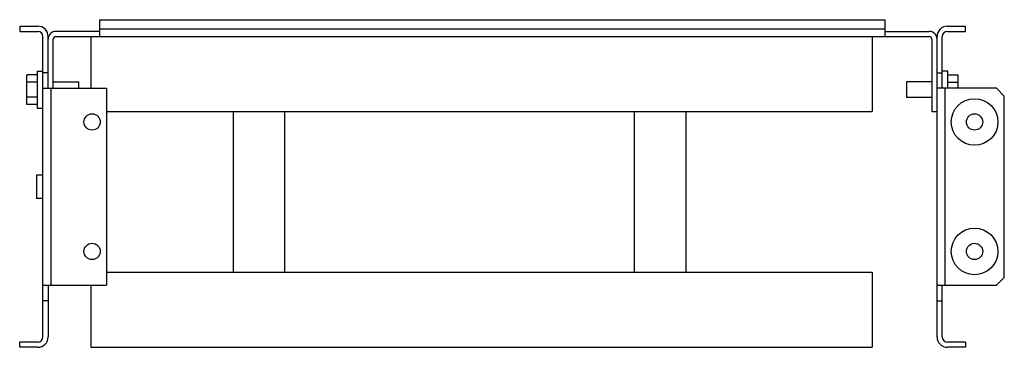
# Model space of a CAD drawing. Header units: millimetres. Extents: x 56 to 436, y 276 to 403.
import ezdxf

# ---------------------------------------------------------------- set-up
doc = ezdxf.new("R2010")
doc.units = ezdxf.units.MM
doc.header["$LTSCALE"] = 44.148193
doc.layers.get('0').update_dxf_attribs({"linetype": 'CONTINUOUS'})

msp = doc.modelspace()

# ---------------------------------------------------------------- linework, layer by layer
at = {"color": 7}
for p, q in [((55.82, 400.22), (55.82, 398.22)), ((55.82, 400.22), (62.82, 400.22)), ((86.82, 396.22), (86.82, 402.72)), ((86.82, 402.72), (390.32, 402.72)), ((390.32, 396.22), (390.32, 402.72)), ((414.32, 400.22), (421.32, 400.22)), ((421.32, 398.22), (421.32, 400.22)), ((55.82, 398.22), (62.82, 398.22)), ((64.82, 280.22), (64.82, 396.22)), ((66.82, 376.22), (66.82, 396.22)), ((86.82, 398.22), (69.82, 398.22)), ((69.82, 396.22), (407.32, 396.22)), ((83.32, 396.22), (83.32, 376.22)), ((86.82, 399.22), (390.32, 399.22)), ((385.32, 396.22), (385.32, 367.22)), ((390.32, 398.22), (407.32, 398.22)), ((410.32, 280.22), (410.32, 396.22)), ((412.32, 376.22), (412.32, 396.22)), ((414.32, 398.22), (421.32, 398.22)), ((68.82, 376.22), (68.82, 395.22)), ((408.32, 395.22), (408.32, 367.22)), ((58.62, 369.94), (58.62, 381.49)), ((62.62, 381.49), (58.62, 381.49)), ((62.62, 382.82), (62.62, 368.61)), ((62.62, 382.82), (64.82, 382.82)), ((66.82, 382.22), (64.82, 382.22)), ((410.32, 382.22), (412.32, 382.22)), ((414.52, 382.82), (412.32, 382.82)), ((414.52, 376.22), (414.52, 382.82)), ((414.52, 381.49), (418.52, 381.49)), ((418.52, 376.22), (418.52, 381.49)), ((62.62, 378.6), (58.62, 378.6)), ((68.82, 378.72), (78.62, 378.72)), ((78.62, 376.22), (78.62, 378.72)), ((408.32, 378.72), (398.52, 378.72)), ((398.52, 378.72), (398.52, 372.72)), ((414.52, 378.6), (418.52, 378.6)), ((64.82, 376.22), (89.32, 376.22)), ((67.82, 376.22), (67.82, 300.22)), ((89.32, 376.22), (89.32, 300.22)), ((433.32, 376.22), (410.32, 376.22)), ((413.32, 376.22), (413.32, 300.22)), ((433.32, 376.22), (436.32, 373.22)), ((436.32, 303.22), (436.32, 373.22)), ((62.62, 372.83), (58.62, 372.83)), ((62.62, 369.94), (58.62, 369.94)), ((408.32, 372.72), (398.52, 372.72)), ((62.62, 368.61), (64.82, 368.61)), ((89.32, 367.22), (385.32, 367.22)), ((138.32, 367.22), (138.32, 305.22)), ((158.32, 305.22), (158.32, 367.22)), ((293.32, 367.22), (293.32, 305.22)), ((313.32, 305.22), (313.32, 367.22)), ((408.32, 367.22), (410.32, 367.22)), ((62.32, 342.72), (62.32, 333.72)), ((64.82, 342.72), (62.32, 342.72)), ((64.82, 333.72), (62.32, 333.72)), ((89.32, 305.22), (385.32, 305.22)), ((385.32, 305.22), (385.32, 276.22)), ((436.32, 303.22), (433.32, 300.22)), ((64.82, 300.22), (89.32, 300.22)), ((66.82, 300.22), (66.82, 280.22)), ((83.32, 300.22), (83.32, 276.22)), ((410.32, 300.22), (433.32, 300.22)), ((412.32, 280.22), (412.32, 300.22)), ((66.82, 294.22), (64.82, 294.22)), ((410.32, 294.22), (412.32, 294.22)), ((55.82, 276.22), (55.82, 278.22)), ((62.82, 278.22), (55.82, 278.22)), ((421.32, 278.22), (414.32, 278.22)), ((421.32, 278.22), (421.32, 276.22)), ((62.82, 276.22), (55.82, 276.22)), ((83.32, 276.22), (385.32, 276.22)), ((421.32, 276.22), (414.32, 276.22))]:
    msp.add_line(p, q, dxfattribs=at)
for centre, radius in [((424.82, 363.22), 9), ((83.82, 363.22), 3.15), ((424.82, 363.22), 3.15), ((424.82, 313.22), 9), ((83.82, 313.22), 3.15), ((424.82, 313.22), 3.15)]:
    msp.add_circle(centre, radius, dxfattribs=at)
for centre, radius, start, end in [((62.82, 396.22), 4, 0, 90), ((414.32, 396.22), 4, 90, 180), ((62.82, 396.22), 2, 0, 90), ((69.82, 395.22), 3, 90, 180), ((69.82, 395.22), 1, 90, 180), ((407.32, 395.22), 3, 0, 90), ((407.32, 395.22), 1, 0, 90), ((414.32, 396.22), 2, 90, 180), ((62.82, 280.22), 4, 270, 360), ((62.82, 280.22), 2, 270, 360), ((414.32, 280.22), 4, 180, 270), ((414.32, 280.22), 2, 180, 270)]:
    msp.add_arc(centre, radius, start, end, dxfattribs=at)

doc.saveas('drawing.dxf')
